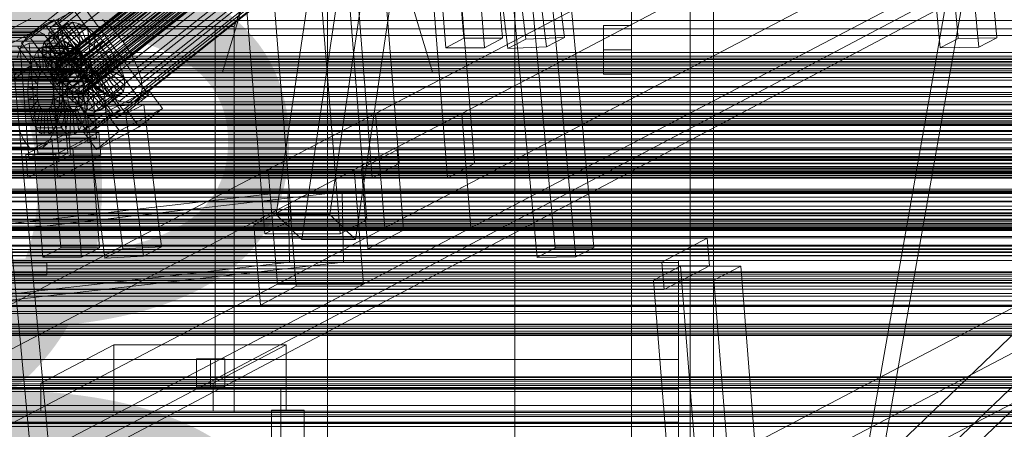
# Model space of a CAD drawing. Header units: millimetres. Extents: x -4738 to 65662, y -68080 to 6847.
# Tile 176 of 256: x -912 to -491, y -33972 to -33797. Entities that reach past the tile are written whole.
import ezdxf

# ---------------------------------------------------------------- set-up
doc = ezdxf.new("R2010")
doc.units = ezdxf.units.MM
for name, color, linetype, lineweight in [('COTAS_O', 1, 'Continuous', 0), ('frontal_briquetadora', 7, 'Continuous', 0), ('frontal_C01', 7, 'Continuous', 0), ('frontal_C02', 7, 'Continuous', 0), ('frontal_C03', 7, 'Continuous', 0), ('frontal_C10', 7, 'Continuous', 0), ('frontal_dosificador', 7, 'Continuous', 0), ('frontal_mezcladora', 7, 'Continuous', 0), ('frontal_secador', 7, 'Continuous', 0)]:
    doc.layers.add(name, color=color, linetype=linetype, lineweight=lineweight)
doc.dimstyles.new('R19_100', dxfattribs={"dimtxt": 250, "dimasz": 150, "dimexe": 150, "dimexo": 80, "dimgap": 100, "dimtad": 1, "dimtih": 1, "dimtoh": 1, "dimdsep": 46, "dimcen": 0.09, "dimadec": 0, "dimazin": 0, "dimtfac": 1, "dimtdec": 4, "dimtofl": 0, "dimtmove": 0, "dimatfit": 3, "dimfxl": 1, "dimtolj": 1, "dimtzin": 0, "dimarcsym": 0})

# ---------------------------------------------------------------- blocks, each defined once
blk = doc.blocks.new('DIM_R31_48')
at = {"layer": 'COTAS_O'}
for p, q in [((-1725, -33700), (-1575, -33655)), ((1725, -33700), (1575, -33655)), ((-1725, -34400), (-1725, -33700)), ((-1725, -33700), (1725, -33700)), ((-1725, -33700), (-1575, -33745)), ((1725, -33700), (1575, -33745)), ((1725, -34400), (1725, -33700))]:
    blk.add_line(p, q, dxfattribs=at)
blk.add_text('3450 O', height=250, dxfattribs=at).set_placement((0, -33600))
blk = doc.blocks.new('DIM_R31_51')
at = {"layer": 'COTAS_O'}
for p, q in [((-650, -33700), (50, -33700)), ((50, -33700), (5, -33850)), ((50, -34900), (50, -33700)), ((50, -33700), (95, -33850)), ((50, -34900), (5, -34750)), ((50, -34900), (95, -34750)), ((-650, -34900), (50, -34900))]:
    blk.add_line(p, q, dxfattribs=at)
blk.add_text('1200 O', height=250, rotation=90, dxfattribs=at).set_placement((-50, -34300))
blk = doc.blocks.new('DIM_R31_52')
at = {"layer": 'COTAS_O'}
for p, q in [((-650, -34200), (-500, -34155)), ((650, -34200), (500, -34155)), ((-650, -34900), (-650, -34200)), ((-650, -34200), (650, -34200)), ((-650, -34200), (-500, -34245)), ((650, -34200), (500, -34245)), ((650, -34900), (650, -34200))]:
    blk.add_line(p, q, dxfattribs=at)
blk.add_text('1300 O', height=250, dxfattribs=at).set_placement((0, -34100))
blk = doc.blocks.new('DIM_R31_53')
at = {"layer": 'COTAS_O'}
for p, q in [((-1480, -33670), (-780, -33670)), ((-780, -33670), (-825, -33820)), ((-780, -36000), (-780, -33670)), ((-780, -33670), (-735, -33820)), ((-780, -36000), (-825, -35850)), ((-780, -36000), (-735, -35850)), ((-1480, -36000), (-780, -36000))]:
    blk.add_line(p, q, dxfattribs=at)
blk.add_text('2330 O', height=250, rotation=90, dxfattribs=at).set_placement((-880, -34835))
blk = doc.blocks.new('DIM_R31_55')
at = {"layer": 'COTAS_O'}
for p, q in [((-1400, -33000), (-700, -33000)), ((-700, -33000), (-745, -33150)), ((-700, -36000), (-700, -33000)), ((-700, -33000), (-655, -33150)), ((-700, -36000), (-745, -35850)), ((-700, -36000), (-655, -35850)), ((-1400, -36000), (-700, -36000))]:
    blk.add_line(p, q, dxfattribs=at)
blk.add_text('3000 O', height=250, rotation=90, dxfattribs=at).set_placement((-800, -34500))

msp = doc.modelspace()

# ---------------------------------------------------------------- linework, layer by layer
at = {"layer": 'frontal_briquetadora'}
for p, q in [((-630, -33900), (-1405, -33900)), ((-630, -33900.878), (-1405, -33900.878)), ((-1260, -33901), (-900, -33901)), ((-900, -33901), (-900, -33903.508)), ((-900, -33906.194), (-900, -33901)), ((-900, -33903.508), (-900, -33906.194)), ((-630, -33903.508), (-900, -33903.508)), ((-630, -33900.878), (-630, -33900)), ((-630, -33903.508), (-630, -33900.878)), ((-630, -33907.878), (-630, -33903.508)), ((-630, -33907.878), (-1405, -33907.878)), ((-1260, -33906.194), (-900, -33906.194)), ((-630, -33913.97), (-630, -33907.878)), ((-630, -33913.97), (-1405, -33913.97)), ((-630, -33921.759), (-630, -33913.97)), ((-630, -33921.759), (-1405, -33921.759)), ((-630, -33931.209), (-630, -33921.759)), ((-630, -33931.209), (-1405, -33931.209)), ((-630, -33942.282), (-630, -33931.209)), ((-630, -33942.282), (-1405, -33942.282)), ((-630, -33954.93), (-630, -33942.282)), ((-630, -33954.93), (-1405, -33954.93)), ((-630, -33969.097), (-630, -33954.93)), ((-630, -33969.097), (-1405, -33969.097)), ((-630, -33984.725), (-630, -33969.097))]:
    msp.add_line(p, q, dxfattribs=at)
at = {"layer": 'frontal_C01'}
for p, q in [((980, -33857.304), (-980, -33857.304)), ((980, -33862.304), (-980, -33862.304)), ((980, -33912.304), (-980, -33912.304)), ((980, -33917.304), (-980, -33917.304))]:
    msp.add_line(p, q, dxfattribs=at)
at = {"layer": 'frontal_C02'}
for p, q in [((-900, -35975), (-470, -33530.372)), ((-893, -35975), (-463, -33530.372))]:
    msp.add_line(p, q, dxfattribs=at)
at = {"layer": 'frontal_C03'}
for p, q in [((1250, -33797.363), (-1250, -33797.363)), ((1250, -33814.949), (-1250, -33814.949)), ((1250, -33815.265), (-1250, -33815.265)), ((1250, -33816.059), (-1250, -33816.059)), ((-1250, -33816.823), (1250, -33816.823)), ((1250, -33817.946), (-1250, -33817.946)), ((1250, -33818.71), (-1250, -33818.71)), ((1250, -33819.504), (-1250, -33819.504)), ((1250, -33819.821), (-1250, -33819.821)), ((1250, -33825.584), (-1250, -33825.584)), ((1250, -33825.878), (-1250, -33825.878)), ((1250, -33829.043), (-1250, -33829.043)), ((1250, -33829.881), (-1250, -33829.881)), ((1250, -33835.73), (-1250, -33835.73)), ((1496, -33840.377), (-1496, -33840.377)), ((1496, -33840.495), (-1496, -33840.495)), ((1250, -33836.983), (-1250, -33836.983)), ((1250, -33837.406), (-1250, -33837.406)), ((1250, -33837.723), (-1250, -33837.723)), ((1250, -33838.517), (-1250, -33838.517)), ((-1250, -33839.281), (1250, -33839.281)), ((1250, -33840.404), (-1250, -33840.404)), ((1496, -33841.761), (-1496, -33841.761)), ((1496, -33842.096), (-1496, -33842.096)), ((1496, -33844.435), (-1496, -33844.435)), ((1496, -33844.937), (-1496, -33844.937)), ((1250, -33841.168), (-1250, -33841.168)), ((1250, -33841.962), (-1250, -33841.962)), ((1250, -33842.279), (-1250, -33842.279)), ((-1250, -33844.625), (1250, -33844.625)), ((-1496, -33847.994), (1496, -33847.994)), ((1496, -33848.585), (-1496, -33848.585)), ((1250, -33846.104), (-1250, -33846.104)), ((1496, -33851.894), (-1496, -33851.894)), ((1496, -33852.485), (-1496, -33852.485)), ((1496, -33855.542), (-1496, -33855.542)), ((1496, -33856.043), (-1496, -33856.043)), ((1250, -33854.375), (-1250, -33854.375)), ((1250, -33855.854), (-1250, -33855.854)), ((1250, -33856.542), (-1250, -33856.542)), ((1250, -33856.918), (-1250, -33856.918)), ((1496, -33858.383), (-1496, -33858.383)), ((1496, -33858.718), (-1496, -33858.718)), ((1496, -33859.984), (-1496, -33859.984)), ((1496, -33860.101), (-1496, -33860.101)), ((1250, -33859.864), (-1250, -33859.864)), ((1250, -33860.181), (-1250, -33860.181)), ((1250, -33860.974), (-1250, -33860.974)), ((-1250, -33861.739), (1250, -33861.739)), ((1250, -33862.042), (-1250, -33862.042)), ((1250, -33862.862), (-1250, -33862.862)), ((1250, -33863.495), (-1250, -33863.495)), ((1250, -33863.626), (-1250, -33863.626)), ((1250, -33864.42), (-1250, -33864.42)), ((1250, -33864.736), (-1250, -33864.736)), ((1250, -33864.749), (-1250, -33864.749)), ((1250, -33869.528), (-1250, -33869.528)), ((1250, -33870.598), (-1250, -33870.598)), ((1250, -33871.133), (-1250, -33871.133)), ((1250, -33871.435), (-1250, -33871.435)), ((1496, -33878.238), (-1496, -33878.238)), ((1496, -33878.356), (-1496, -33878.356)), ((1250, -33874.601), (-1250, -33874.601)), ((1250, -33874.895), (-1250, -33874.895)), ((-1579, -33880.615), (1579, -33880.615)), ((1496, -33879.622), (-1496, -33879.622)), ((1496, -33879.957), (-1496, -33879.957)), ((1496, -33882.297), (-1496, -33882.297)), ((1496, -33882.798), (-1496, -33882.798)), ((-1250, -33880.914), (1250, -33880.914)), ((1250, -33882.322), (-1250, -33882.322)), ((1250, -33882.638), (-1250, -33882.638)), ((1250, -33882.807), (-1250, -33882.807)), ((-1496, -33885.855), (1496, -33885.855)), ((1496, -33886.446), (-1496, -33886.446)), ((1250, -33883.432), (-1250, -33883.432)), ((-1250, -33884.196), (1250, -33884.196)), ((1250, -33885.319), (-1250, -33885.319)), ((1250, -33886.083), (-1250, -33886.083)), ((1250, -33886.877), (-1250, -33886.877)), ((1496, -33889.755), (-1496, -33889.755)), ((1496, -33890.346), (-1496, -33890.346)), ((1250, -33887.194), (-1250, -33887.194)), ((1496, -33893.403), (-1496, -33893.403)), ((1496, -33893.905), (-1496, -33893.905)), ((1250, -33893.394), (-1250, -33893.394)), ((1250, -33895.287), (-1250, -33895.287)), ((1496, -33896.244), (-1496, -33896.244)), ((1496, -33896.579), (-1496, -33896.579)), ((1496, -33897.845), (-1496, -33897.845)), ((1496, -33897.963), (-1496, -33897.963)), ((1250, -33904.779), (-1250, -33904.779)), ((1250, -33905.068), (-1250, -33905.068)), ((1250, -33905.096), (-1250, -33905.096)), ((1250, -33905.89), (-1250, -33905.89)), ((-1250, -33906.654), (1250, -33906.654)), ((1250, -33906.673), (-1250, -33906.673)), ((1250, -33907.777), (-1250, -33907.777)), ((1250, -33908.541), (-1250, -33908.541)), ((1250, -33909.335), (-1250, -33909.335)), ((1250, -33909.652), (-1250, -33909.652)), ((1250, -33914.159), (-1250, -33914.159)), ((1250, -33915.232), (-1250, -33915.232)), ((1250, -33919.283), (-1250, -33919.283)), ((1250, -33919.66), (-1250, -33919.66)), ((-1579, -33922.615), (1579, -33922.615)), ((1250, -33927.237), (-1250, -33927.237)), ((1250, -33927.553), (-1250, -33927.553)), ((1250, -33928.347), (-1250, -33928.347)), ((-1250, -33929.112), (1250, -33929.112)), ((1250, -33930.234), (-1250, -33930.234)), ((1250, -33930.999), (-1250, -33930.999)), ((1250, -33931.793), (-1250, -33931.793)), ((1250, -33932.109), (-1250, -33932.109)), ((1250, -33949.694), (-1250, -33949.694)), ((1250, -33950.011), (-1250, -33950.011)), ((1250, -33950.805), (-1250, -33950.805)), ((-1250, -33951.569), (1250, -33951.569)), ((1250, -33952.692), (-1250, -33952.692)), ((1250, -33953.456), (-1250, -33953.456)), ((1250, -33954.25), (-1250, -33954.25)), ((1250, -33954.567), (-1250, -33954.567))]:
    msp.add_line(p, q, dxfattribs=at)
at = {"layer": 'frontal_C10'}
for p, q in [((-528.937, -33606.616), (-510.424, -33805.117)), ((-493.877, -33804.867), (-512.39, -33606.367)), ((-518.08, -33809.127), (-536.593, -33610.626)), ((-501.533, -33808.877), (-520.046, -33610.376)), ((-710.094, -33667.856), (-895.257, -33814.566)), ((-709.023, -33667.635), (-894.186, -33814.345)), ((-707.662, -33667.921), (-892.824, -33814.631)), ((-711.098, -33669.725), (-896.261, -33816.436)), ((-710.962, -33671.247), (-896.125, -33817.957)), ((-710.802, -33668.569), (-895.964, -33815.279)), ((-706.103, -33668.695), (-891.265, -33815.405)), ((-704.452, -33669.904), (-889.615, -33816.614)), ((-702.823, -33671.465), (-887.986, -33818.176)), ((-770.96, -33670.154), (-802.015, -33880.354)), ((-779.002, -33880.354), (-747.948, -33670.154)), ((-710.404, -33673.029), (-895.567, -33819.739)), ((-735.03, -33674.384), (-894.653, -33800.859)), ((-709.462, -33674.951), (-894.624, -33821.661)), ((-886.489, -33819.983), (-701.326, -33673.273)), ((-700.064, -33675.203), (-885.226, -33821.914)), ((-712.059, -33675.002), (-871.682, -33801.476)), ((-764.338, -33672.452), (-749.454, -33858.594)), ((-717.237, -33858.594), (-732.121, -33672.452)), ((-708.199, -33676.881), (-893.362, -33823.592)), ((-733.455, -33679.415), (-893.078, -33805.889)), ((-706.702, -33678.689), (-891.865, -33825.4)), ((-705.073, -33680.251), (-890.235, -33826.961)), ((-699.121, -33677.125), (-884.283, -33823.836)), ((-698.563, -33678.908), (-883.725, -33825.618)), ((-698.427, -33680.429), (-883.59, -33827.14)), ((-867.457, -33806.578), (-707.834, -33680.103)), ((-791.05, -33890.964), (-759.996, -33680.764)), ((-760.939, -33864.609), (-775.823, -33678.466)), ((-768.037, -33890.964), (-736.983, -33680.764)), ((-728.721, -33864.609), (-743.605, -33678.466)), ((-730.795, -33684.839), (-890.417, -33811.313)), ((-703.423, -33681.459), (-888.585, -33828.17)), ((-701.864, -33682.233), (-887.026, -33828.944)), ((-700.502, -33682.52), (-885.665, -33829.23)), ((-699.431, -33682.299), (-884.594, -33829.009)), ((-698.724, -33681.586), (-883.886, -33828.296)), ((-704.27, -33685.551), (-863.893, -33812.026)), ((-727.231, -33690.287), (-886.854, -33816.762)), ((-701.61, -33690.976), (-861.233, -33817.45)), ((-723.006, -33695.389), (-882.629, -33821.863)), ((-700.035, -33696.006), (-859.658, -33822.48)), ((-810.276, -33696.509), (-795.392, -33882.652)), ((-763.175, -33882.652), (-778.059, -33696.509)), ((-701.259, -33696.149), (-682.746, -33894.65)), ((-666.198, -33894.4), (-684.712, -33695.899)), ((-718.408, -33699.795), (-878.031, -33826.27)), ((-699.653, -33700.299), (-859.276, -33826.774)), ((-690.402, -33898.66), (-708.915, -33700.159)), ((-673.855, -33898.41), (-692.368, -33699.909)), ((-713.751, -33703.207), (-873.374, -33829.682)), ((-709.351, -33705.392), (-868.974, -33831.866)), ((-702.486, -33705.576), (-862.109, -33832.051)), ((-700.489, -33703.564), (-860.111, -33830.038)), ((-806.877, -33888.666), (-821.761, -33702.523)), ((-774.659, -33888.666), (-789.543, -33702.523)), ((-705.509, -33706.2), (-865.132, -33832.674)), ((-734.05, -33712.988), (-906.372, -33802.521)), ((-554.65, -33729.854), (-759.456, -33837.109)), ((-722.636, -33837.109), (-517.83, -33729.854)), ((-821.24, -33735.068), (-906.372, -33802.521)), ((-678.727, -33804.629), (-686.232, -33743.801)), ((-4449.639, -35862.156), (-440.917, -33746.29)), ((-702.718, -33744.615), (-695.213, -33805.442)), ((-686.383, -33808.639), (-693.888, -33747.811)), ((-440.523, -33751.187), (-4449.244, -35867.053)), ((-702.869, -33809.453), (-710.374, -33748.625)), ((-725.51, -33758.401), (-721.781, -33805.035)), ((-705.213, -33805.035), (-708.941, -33758.401)), ((-729.438, -33809.044), (-733.167, -33762.411)), ((-712.869, -33809.044), (-716.598, -33762.411)), ((-755.539, -33886.094), (-550.733, -33778.839)), ((-718.72, -33886.094), (-513.913, -33778.839)), ((-898.641, -33800.565), (-888.708, -33792.696)), ((-884.89, -33790.691), (-894.822, -33798.56)), ((-888.708, -33792.696), (-860.274, -33831.211)), ((-856.456, -33829.206), (-884.89, -33790.691)), ((-1136.601, -33916.019), (-906.839, -33796.641)), ((-897.108, -33797.106), (-907.041, -33804.976)), ((-900.927, -33799.111), (-897.108, -33797.106)), ((-891.248, -33798.673), (-899.762, -33805.418)), ((-894.822, -33798.56), (-898.641, -33800.565)), ((-888.987, -33798.206), (-897.5, -33804.951)), ((-868.674, -33835.621), (-897.108, -33797.106)), ((-895.035, -33796.565), (-894.653, -33800.859)), ((-894.822, -33798.56), (-866.388, -33837.075)), ((-892.742, -33800.178), (-891.248, -33798.673)), ((-891.248, -33798.673), (-888.987, -33798.206)), ((-885.325, -33806.697), (-891.248, -33798.673)), ((-884.253, -33806.476), (-888.987, -33798.206)), ((-888.987, -33798.206), (-886.113, -33798.811)), ((-871.682, -33801.476), (-876.28, -33797.069)), ((-445.338, -33800.968), (-1227.761, -33800.968)), ((-906.372, -33802.521), (-1145.702, -33802.521)), ((-903.788, -33802.051), (-1143.117, -33802.051)), ((-906.372, -33802.521), (-1136.135, -33921.899)), ((-906.372, -33802.521), (-1026.037, -33802.521)), ((-910.859, -33806.98), (-900.927, -33799.111)), ((-908.821, -33804.687), (-906.372, -33802.521)), ((-906.372, -33802.521), (-903.788, -33802.051)), ((-903.788, -33802.051), (-901.244, -33803.309)), ((-893.368, -33802.62), (-901.881, -33809.365)), ((-892.742, -33800.178), (-901.256, -33806.923)), ((-900.927, -33799.111), (-872.492, -33837.626)), ((-895.384, -33800.663), (-899.212, -33802.667)), ((-899.212, -33802.667), (-886.325, -33802.667)), ((-895.452, -33849.693), (-899.212, -33802.667)), ((-870.206, -33839.08), (-898.641, -33800.565)), ((-882.497, -33800.663), (-895.384, -33800.663)), ((-895.384, -33800.663), (-891.623, -33847.688)), ((-894.653, -33800.859), (-893.078, -33805.889)), ((-886.113, -33798.811), (-894.626, -33805.556)), ((-893.368, -33802.62), (-892.742, -33800.178)), ((-886.328, -33808.566), (-893.368, -33802.62)), ((-893.082, -33805.831), (-893.368, -33802.62)), ((-886.032, -33807.41), (-892.742, -33800.178)), ((-882.822, -33800.444), (-891.335, -33807.19)), ((-886.325, -33802.667), (-882.497, -33800.663)), ((-886.325, -33802.667), (-882.565, -33849.693)), ((-882.892, -33806.762), (-886.113, -33798.811)), ((-886.113, -33798.811), (-882.822, -33800.444)), ((-881.333, -33807.536), (-882.822, -33800.444)), ((-882.822, -33800.444), (-879.338, -33802.997)), ((-878.736, -33847.688), (-882.497, -33800.663)), ((-867.457, -33806.578), (-871.682, -33801.476)), ((-908.821, -33804.687), (-1148.15, -33804.687)), ((-901.244, -33803.309), (-1140.573, -33803.309)), ((-898.914, -33806.209), (-1138.243, -33806.209)), ((-907.634, -33807.078), (-911.462, -33809.083)), ((-910.967, -33808.401), (-908.821, -33804.687)), ((-907.041, -33804.976), (-910.859, -33806.98)), ((-882.424, -33845.495), (-910.859, -33806.98)), ((-894.747, -33807.078), (-907.634, -33807.078)), ((-907.634, -33807.078), (-903.874, -33854.103)), ((-907.041, -33804.976), (-878.606, -33843.491)), ((-901.256, -33806.923), (-901.881, -33809.365)), ((-893.082, -33805.831), (-901.595, -33812.577)), ((-899.762, -33805.418), (-901.256, -33806.923)), ((-901.256, -33806.923), (-894.546, -33814.155)), ((-901.244, -33803.309), (-898.914, -33806.209)), ((-897.5, -33804.951), (-899.762, -33805.418)), ((-899.762, -33805.418), (-893.838, -33813.442)), ((-898.914, -33806.209), (-896.957, -33810.554)), ((-898.575, -33809.083), (-894.747, -33807.078)), ((-894.626, -33805.556), (-897.5, -33804.951)), ((-897.5, -33804.951), (-892.767, -33813.221)), ((-890.987, -33854.103), (-894.747, -33807.078)), ((-891.335, -33807.19), (-894.626, -33805.556)), ((-894.626, -33805.556), (-891.405, -33813.507)), ((-893.838, -33813.442), (-885.325, -33806.697)), ((-886.193, -33810.088), (-893.082, -33805.831)), ((-891.903, -33809.594), (-893.082, -33805.831)), ((-893.078, -33805.889), (-890.417, -33811.313)), ((-892.767, -33813.221), (-884.253, -33806.476)), ((-891.405, -33813.507), (-882.892, -33806.762)), ((-879.338, -33802.997), (-887.851, -33809.742)), ((-885.325, -33806.697), (-886.032, -33807.41)), ((-884.253, -33806.476), (-885.325, -33806.697)), ((-875.899, -33806.293), (-884.412, -33813.038)), ((-882.892, -33806.762), (-884.253, -33806.476)), ((-881.333, -33807.536), (-882.892, -33806.762)), ((-879.683, -33808.745), (-879.338, -33802.997)), ((-879.338, -33802.997), (-875.899, -33806.293)), ((-878.054, -33810.306), (-875.899, -33806.293)), ((-875.899, -33806.293), (-872.739, -33810.109)), ((-863.893, -33812.026), (-867.457, -33806.578)), ((-729.438, -33809.044), (-721.781, -33805.035)), ((-721.781, -33805.035), (-705.213, -33805.035)), ((-705.213, -33805.035), (-712.869, -33809.044)), ((-702.869, -33809.453), (-695.213, -33805.442)), ((-695.213, -33805.442), (-678.727, -33804.629)), ((-678.727, -33804.629), (-686.383, -33808.639)), ((-518.08, -33809.127), (-510.424, -33805.117)), ((-510.424, -33805.117), (-493.877, -33804.867)), ((-493.877, -33804.867), (-501.533, -33808.877)), ((-1247.208, -33811.152), (-464.785, -33811.152)), ((-910.967, -33808.401), (-1150.297, -33808.401)), ((-896.957, -33810.554), (-1136.286, -33810.554)), ((-912.665, -33813.411), (-910.967, -33808.401)), ((-906.522, -33816.684), (-912.446, -33808.66)), ((-911.462, -33809.083), (-898.575, -33809.083)), ((-907.702, -33856.108), (-911.462, -33809.083)), ((-904.021, -33810.412), (-905.626, -33813.19)), ((-902.189, -33808.791), (-904.021, -33810.412)), ((-904.021, -33810.412), (-902.273, -33819.356)), ((-892.975, -33810.412), (-904.021, -33810.412)), ((-900.256, -33808.44), (-902.189, -33808.791)), ((-902.189, -33808.791), (-901.406, -33818.588)), ((-891.143, -33808.791), (-902.189, -33808.791)), ((-901.881, -33809.365), (-894.842, -33815.311)), ((-901.881, -33809.365), (-901.595, -33812.577)), ((-900.256, -33808.44), (-900.49, -33818.422)), ((-891.903, -33809.594), (-900.417, -33816.339)), ((-898.353, -33809.381), (-900.256, -33808.44)), ((-889.21, -33808.44), (-900.256, -33808.44)), ((-898.353, -33809.381), (-899.588, -33818.868)), ((-898.575, -33809.083), (-894.815, -33856.108)), ((-896.61, -33811.55), (-898.353, -33809.381)), ((-887.307, -33809.381), (-898.353, -33809.381)), ((-896.957, -33810.554), (-895.505, -33816.047)), ((-894.842, -33815.311), (-886.328, -33808.566)), ((-894.706, -33816.833), (-886.193, -33810.088)), ((-894.58, -33813.19), (-892.975, -33810.412)), ((-894.546, -33814.155), (-886.032, -33807.41)), ((-892.975, -33810.412), (-891.143, -33808.791)), ((-891.227, -33819.356), (-892.975, -33810.412)), ((-885.635, -33811.87), (-891.903, -33809.594)), ((-889.914, -33813.652), (-891.903, -33809.594)), ((-887.851, -33809.742), (-891.335, -33807.19)), ((-891.335, -33807.19), (-889.846, -33814.281)), ((-891.143, -33808.791), (-889.21, -33808.44)), ((-890.36, -33818.588), (-891.143, -33808.791)), ((-890.417, -33811.313), (-886.854, -33816.762)), ((-889.846, -33814.281), (-881.333, -33807.536)), ((-889.444, -33818.422), (-889.21, -33808.44)), ((-889.21, -33808.44), (-887.307, -33809.381)), ((-888.542, -33818.868), (-887.307, -33809.381)), ((-888.196, -33815.49), (-879.683, -33808.745)), ((-887.851, -33809.742), (-888.196, -33815.49)), ((-884.412, -33813.038), (-887.851, -33809.742)), ((-887.307, -33809.381), (-885.564, -33811.55)), ((-886.567, -33817.052), (-878.054, -33810.306)), ((-886.032, -33807.41), (-886.328, -33808.566)), ((-886.328, -33808.566), (-886.193, -33810.088)), ((-886.193, -33810.088), (-885.635, -33811.87)), ((-879.683, -33808.745), (-881.333, -33807.536)), ((-881.252, -33816.854), (-872.739, -33810.109)), ((-878.054, -33810.306), (-879.683, -33808.745)), ((-876.557, -33812.114), (-878.054, -33810.306)), ((-872.739, -33810.109), (-876.557, -33812.114)), ((-872.739, -33810.109), (-870.073, -33814.185)), ((-712.869, -33809.044), (-729.438, -33809.044)), ((-686.383, -33808.639), (-702.869, -33809.453)), ((-501.533, -33808.877), (-518.08, -33809.127)), ((-1226.821, -33812.724), (-444.398, -33812.724)), ((-895.961, -34013.778), (-914.474, -33815.277)), ((-905.626, -33813.19), (-906.896, -33816.937)), ((-905.626, -33813.19), (-903.034, -33820.672)), ((-894.58, -33813.19), (-905.626, -33813.19)), ((-901.595, -33812.577), (-894.706, -33816.833)), ((-901.595, -33812.577), (-900.417, -33816.339)), ((-896.61, -33811.55), (-898.763, -33819.895)), ((-889.914, -33813.652), (-898.427, -33820.397)), ((-895.146, -33814.8), (-898.069, -33821.435)), ((-895.146, -33814.8), (-896.61, -33811.55)), ((-885.564, -33811.55), (-896.61, -33811.55)), ((-895.964, -33815.279), (-896.261, -33816.436)), ((-895.257, -33814.566), (-895.964, -33815.279)), ((-895.85, -33816.937), (-894.58, -33813.19)), ((-894.186, -33814.345), (-895.257, -33814.566)), ((-894.06, -33818.909), (-895.146, -33814.8)), ((-884.1, -33814.8), (-895.146, -33814.8)), ((-894.842, -33815.311), (-894.546, -33814.155)), ((-894.706, -33816.833), (-894.842, -33815.311)), ((-891.988, -33820.672), (-894.58, -33813.19)), ((-894.546, -33814.155), (-893.838, -33813.442)), ((-892.824, -33814.631), (-894.186, -33814.345)), ((-894.148, -33818.615), (-885.635, -33811.87)), ((-893.838, -33813.442), (-892.767, -33813.221)), ((-893.205, -33820.537), (-884.692, -33813.792)), ((-891.265, -33815.405), (-892.824, -33814.631)), ((-892.767, -33813.221), (-891.405, -33813.507)), ((-891.405, -33813.507), (-889.846, -33814.281)), ((-889.615, -33816.614), (-891.265, -33815.405)), ((-884.692, -33813.792), (-889.914, -33813.652)), ((-887.248, -33817.727), (-889.914, -33813.652)), ((-889.846, -33814.281), (-888.196, -33815.49)), ((-888.196, -33815.49), (-886.567, -33817.052)), ((-887.717, -33819.895), (-885.564, -33811.55)), ((-887.023, -33821.435), (-884.1, -33814.8)), ((-884.412, -33813.038), (-886.567, -33817.052)), ((-885.635, -33811.87), (-884.692, -33813.792)), ((-885.564, -33811.55), (-884.1, -33814.8)), ((-876.557, -33812.114), (-885.07, -33818.859)), ((-884.692, -33813.792), (-883.429, -33815.722)), ((-881.252, -33816.854), (-884.412, -33813.038)), ((-884.1, -33814.8), (-883.014, -33818.909)), ((-883.807, -33820.79), (-875.294, -33814.044)), ((-870.073, -33814.185), (-878.586, -33820.93)), ((-875.294, -33814.044), (-876.557, -33812.114)), ((-874.351, -33815.966), (-875.294, -33814.044)), ((-875.294, -33814.044), (-870.073, -33814.185)), ((-870.073, -33814.185), (-868.083, -33818.242)), ((-861.233, -33817.45), (-863.893, -33812.026)), ((-889.386, -33819.356), (-1161.853, -33819.356)), ((-888.519, -33818.588), (-1160.986, -33818.588)), ((-887.603, -33818.422), (-1160.07, -33818.422)), ((-886.701, -33818.868), (-1159.169, -33818.868)), ((-895.505, -33816.047), (-1134.835, -33816.047)), ((-906.522, -33816.684), (-924.85, -33826.307)), ((-903.617, -34017.787), (-922.13, -33819.287)), ((-916.454, -33824.554), (-906.522, -33816.684)), ((-906.896, -33816.937), (-907.744, -33821.397)), ((-906.896, -33816.937), (-903.635, -33822.447)), ((-895.85, -33816.937), (-906.896, -33816.937)), ((-903.034, -33820.672), (-902.273, -33819.356)), ((-902.273, -33819.356), (-901.406, -33818.588)), ((-902.273, -33819.356), (-891.227, -33819.356)), ((-901.406, -33818.588), (-900.49, -33818.422)), ((-901.406, -33818.588), (-890.36, -33818.588)), ((-900.49, -33818.422), (-899.588, -33818.868)), ((-900.49, -33818.422), (-889.444, -33818.422)), ((-900.417, -33816.339), (-894.148, -33818.615)), ((-900.417, -33816.339), (-898.427, -33820.397)), ((-899.588, -33818.868), (-898.763, -33819.895)), ((-899.588, -33818.868), (-888.542, -33818.868)), ((-894.06, -33818.909), (-897.555, -33823.381)), ((-896.698, -33821.397), (-895.85, -33816.937)), ((-896.261, -33816.436), (-896.125, -33817.957)), ((-896.125, -33817.957), (-895.567, -33819.739)), ((-892.589, -33822.447), (-895.85, -33816.937)), ((-887.248, -33817.727), (-895.761, -33824.472)), ((-895.567, -33819.739), (-894.624, -33821.661)), ((-895.505, -33816.047), (-894.659, -33822.314)), ((-894.148, -33818.615), (-894.706, -33816.833)), ((-893.205, -33820.537), (-894.148, -33818.615)), ((-893.427, -33823.597), (-894.06, -33818.909)), ((-883.014, -33818.909), (-894.06, -33818.909)), ((-891.227, -33819.356), (-891.988, -33820.672)), ((-891.943, -33822.468), (-883.429, -33815.722)), ((-890.36, -33818.588), (-891.227, -33819.356)), ((-890.446, -33824.275), (-881.933, -33817.53)), ((-889.444, -33818.422), (-890.36, -33818.588)), ((-890.147, -33820.672), (-889.386, -33819.356)), ((-887.986, -33818.176), (-889.615, -33816.614)), ((-888.542, -33818.868), (-889.444, -33818.422)), ((-889.386, -33819.356), (-888.519, -33818.588)), ((-888.817, -33825.837), (-880.303, -33819.091)), ((-887.717, -33819.895), (-888.542, -33818.868)), ((-888.519, -33818.588), (-887.603, -33818.422)), ((-886.489, -33819.983), (-887.986, -33818.176)), ((-887.603, -33818.422), (-886.701, -33818.868)), ((-883.429, -33815.722), (-887.248, -33817.727)), ((-884.087, -33821.543), (-887.248, -33817.727)), ((-886.854, -33816.762), (-882.629, -33821.863)), ((-886.701, -33818.868), (-885.876, -33819.895)), ((-886.567, -33817.052), (-885.07, -33818.859)), ((-886.509, -33823.381), (-883.014, -33818.909)), ((-885.07, -33818.859), (-881.252, -33816.854)), ((-885.07, -33818.859), (-883.807, -33820.79)), ((-881.933, -33817.53), (-884.087, -33821.543)), ((-883.429, -33815.722), (-881.933, -33817.53)), ((-883.014, -33818.909), (-882.381, -33823.597)), ((-882.865, -33822.712), (-874.351, -33815.966)), ((-882.307, -33824.494), (-873.793, -33817.749)), ((-882.171, -33826.015), (-873.658, -33819.27)), ((-881.933, -33817.53), (-880.303, -33819.091)), ((-878.586, -33820.93), (-881.252, -33816.854)), ((-880.303, -33819.091), (-880.648, -33824.84)), ((-880.303, -33819.091), (-878.653, -33820.3)), ((-868.083, -33818.242), (-876.596, -33824.987)), ((-873.793, -33817.749), (-874.351, -33815.966)), ((-874.351, -33815.966), (-868.083, -33818.242)), ((-873.954, -33820.427), (-873.658, -33819.27)), ((-873.658, -33819.27), (-873.793, -33817.749)), ((-873.793, -33817.749), (-866.905, -33822.005)), ((-873.658, -33819.27), (-866.618, -33825.217)), ((-868.083, -33818.242), (-866.905, -33822.005)), ((-859.658, -33822.48), (-861.233, -33817.45)), ((-463.845, -33822.908), (-1246.268, -33822.908)), ((-890.748, -33822.447), (-1163.215, -33822.447)), ((-890.147, -33820.672), (-1162.614, -33820.672)), ((-885.876, -33819.895), (-1158.343, -33819.895)), ((-885.182, -33821.435), (-1157.649, -33821.435)), ((-884.668, -33823.381), (-1157.135, -33823.381)), ((-1133.988, -33822.314), (-894.659, -33822.314)), ((-907.744, -33821.397), (-908.111, -33826.267)), ((-907.744, -33821.397), (-904.037, -33824.56)), ((-896.698, -33821.397), (-907.744, -33821.397)), ((-904.037, -33824.56), (-903.635, -33822.447)), ((-903.635, -33822.447), (-903.034, -33820.672)), ((-903.635, -33822.447), (-892.589, -33822.447)), ((-903.034, -33820.672), (-891.988, -33820.672)), ((-898.763, -33819.895), (-898.069, -33821.435)), ((-898.763, -33819.895), (-887.717, -33819.895)), ((-898.427, -33820.397), (-893.205, -33820.537)), ((-898.427, -33820.397), (-895.761, -33824.472)), ((-898.069, -33821.435), (-897.555, -33823.381)), ((-898.069, -33821.435), (-887.023, -33821.435)), ((-897.555, -33823.381), (-897.255, -33825.601)), ((-897.555, -33823.381), (-886.509, -33823.381)), ((-897.255, -33825.601), (-893.427, -33823.597)), ((-897.065, -33826.267), (-896.698, -33821.397)), ((-892.991, -33824.56), (-896.698, -33821.397)), ((-895.761, -33824.472), (-891.943, -33822.468)), ((-894.659, -33822.314), (-894.475, -33828.928)), ((-894.624, -33821.661), (-893.362, -33823.592)), ((-893.427, -33823.597), (-882.381, -33823.597)), ((-893.29, -33828.544), (-893.427, -33823.597)), ((-893.362, -33823.592), (-891.865, -33825.4)), ((-891.943, -33822.468), (-893.205, -33820.537)), ((-892.589, -33822.447), (-892.991, -33824.56)), ((-884.087, -33821.543), (-892.601, -33828.289)), ((-891.988, -33820.672), (-892.589, -33822.447)), ((-890.446, -33824.275), (-891.943, -33822.468)), ((-891.15, -33824.56), (-890.748, -33822.447)), ((-890.748, -33822.447), (-890.147, -33820.672)), ((-887.023, -33821.435), (-887.717, -33819.895)), ((-887.166, -33827.046), (-878.653, -33820.3)), ((-886.509, -33823.381), (-887.023, -33821.435)), ((-886.209, -33825.601), (-886.509, -33823.381)), ((-885.226, -33821.914), (-886.489, -33819.983)), ((-882.381, -33823.597), (-886.209, -33825.601)), ((-885.876, -33819.895), (-885.182, -33821.435)), ((-885.607, -33827.82), (-877.094, -33821.074)), ((-884.283, -33823.836), (-885.226, -33821.914)), ((-885.182, -33821.435), (-884.668, -33823.381)), ((-884.668, -33823.381), (-884.368, -33825.601)), ((-883.725, -33825.618), (-884.283, -33823.836)), ((-884.246, -33828.106), (-875.733, -33821.361)), ((-880.648, -33824.84), (-884.087, -33821.543)), ((-878.586, -33820.93), (-883.807, -33820.79)), ((-883.807, -33820.79), (-882.865, -33822.712)), ((-883.175, -33827.885), (-874.662, -33821.14)), ((-876.596, -33824.987), (-882.865, -33822.712)), ((-882.865, -33822.712), (-882.307, -33824.494)), ((-882.629, -33821.863), (-878.031, -33826.27)), ((-882.467, -33827.172), (-873.954, -33820.427)), ((-882.381, -33823.597), (-882.244, -33828.544)), ((-878.653, -33820.3), (-877.164, -33827.392)), ((-878.653, -33820.3), (-877.094, -33821.074)), ((-876.596, -33824.987), (-878.586, -33820.93)), ((-877.094, -33821.074), (-873.873, -33829.026)), ((-877.094, -33821.074), (-875.733, -33821.361)), ((-875.733, -33821.361), (-874.662, -33821.14)), ((-875.733, -33821.361), (-870.999, -33829.63)), ((-866.905, -33822.005), (-875.418, -33828.75)), ((-874.662, -33821.14), (-873.954, -33820.427)), ((-874.662, -33821.14), (-868.738, -33829.164)), ((-873.954, -33820.427), (-867.244, -33827.658)), ((-866.905, -33822.005), (-866.618, -33825.217)), ((-859.276, -33826.774), (-859.658, -33822.48)), ((-891.324, -33826.866), (-1163.791, -33826.866)), ((-891.15, -33824.56), (-1163.617, -33824.56)), ((-1156.835, -33825.601), (-884.368, -33825.601)), ((-884.303, -33827.945), (-1156.77, -33827.945)), ((-908.111, -33826.267), (-904.211, -33826.866)), ((-897.065, -33826.267), (-908.111, -33826.267)), ((-908.111, -33826.267), (-907.974, -33831.215)), ((-904.211, -33826.866), (-904.037, -33824.56)), ((-904.211, -33826.866), (-893.165, -33826.866)), ((-904.146, -33829.21), (-904.211, -33826.866)), ((-904.037, -33824.56), (-892.991, -33824.56)), ((-897.19, -33827.945), (-897.364, -33830.252)), ((-886.209, -33825.601), (-897.255, -33825.601)), ((-897.255, -33825.601), (-897.19, -33827.945)), ((-893.29, -33828.544), (-897.19, -33827.945)), ((-897.19, -33827.945), (-886.144, -33827.945)), ((-893.165, -33826.866), (-897.065, -33826.267)), ((-896.928, -33831.215), (-897.065, -33826.267)), ((-895.761, -33824.472), (-892.601, -33828.289)), ((-892.991, -33824.56), (-893.165, -33826.866)), ((-893.165, -33826.866), (-893.1, -33829.21)), ((-892.601, -33828.289), (-890.446, -33824.275)), ((-891.865, -33825.4), (-890.235, -33826.961)), ((-891.324, -33826.866), (-891.15, -33824.56)), ((-891.259, -33829.21), (-891.324, -33826.866)), ((-888.817, -33825.837), (-890.446, -33824.275)), ((-890.235, -33826.961), (-888.585, -33828.17)), ((-880.648, -33824.84), (-889.161, -33831.585)), ((-889.161, -33831.585), (-888.817, -33825.837)), ((-887.166, -33827.046), (-888.817, -33825.837)), ((-888.585, -33828.17), (-887.026, -33828.944)), ((-885.677, -33834.137), (-887.166, -33827.046)), ((-885.607, -33827.82), (-887.166, -33827.046)), ((-886.318, -33830.252), (-886.144, -33827.945)), ((-886.144, -33827.945), (-886.209, -33825.601)), ((-886.144, -33827.945), (-882.244, -33828.544)), ((-877.164, -33827.392), (-885.677, -33834.137)), ((-882.386, -33835.771), (-885.607, -33827.82)), ((-884.246, -33828.106), (-885.607, -33827.82)), ((-884.303, -33827.945), (-884.477, -33830.252)), ((-884.368, -33825.601), (-884.303, -33827.945)), ((-883.175, -33827.885), (-884.246, -33828.106)), ((-879.512, -33836.375), (-884.246, -33828.106)), ((-883.886, -33828.296), (-883.59, -33827.14)), ((-883.59, -33827.14), (-883.725, -33825.618)), ((-882.467, -33827.172), (-883.175, -33827.885)), ((-877.251, -33835.909), (-883.175, -33827.885)), ((-882.171, -33826.015), (-882.467, -33827.172)), ((-875.757, -33834.404), (-882.467, -33827.172)), ((-875.418, -33828.75), (-882.307, -33824.494)), ((-882.307, -33824.494), (-882.171, -33826.015)), ((-875.132, -33831.962), (-882.171, -33826.015)), ((-877.164, -33827.392), (-880.648, -33824.84)), ((-878.031, -33826.27), (-873.374, -33829.682)), ((-873.873, -33829.026), (-877.164, -33827.392)), ((-875.418, -33828.75), (-876.596, -33824.987)), ((-867.244, -33827.658), (-875.757, -33834.404)), ((-866.618, -33825.217), (-875.132, -33831.962)), ((-874.823, -33836.623), (-856.495, -33827)), ((-867.244, -33827.658), (-868.738, -33829.164)), ((-866.618, -33825.217), (-867.244, -33827.658)), ((-856.495, -33827), (-866.427, -33834.869)), ((-860.111, -33830.038), (-859.276, -33826.774)), ((-850.571, -33835.024), (-856.495, -33827)), ((-891.259, -33829.21), (-1163.726, -33829.21)), ((-890.959, -33831.431), (-1163.426, -33831.431)), ((-884.879, -33832.365), (-1157.346, -33832.365)), ((-884.477, -33830.252), (-1156.944, -33830.252)), ((-894.475, -33828.928), (-1133.805, -33828.928)), ((-907.974, -33831.215), (-904.146, -33829.21)), ((-896.928, -33831.215), (-907.974, -33831.215)), ((-907.974, -33831.215), (-907.341, -33835.903)), ((-907.341, -33835.903), (-903.846, -33831.431)), ((-904.146, -33829.21), (-893.1, -33829.21)), ((-903.846, -33831.431), (-904.146, -33829.21)), ((-903.846, -33831.431), (-892.8, -33831.431)), ((-903.332, -33833.377), (-903.846, -33831.431)), ((-897.766, -33832.365), (-898.367, -33834.14)), ((-897.364, -33830.252), (-897.766, -33832.365)), ((-894.505, -33837.875), (-897.766, -33832.365)), ((-897.766, -33832.365), (-886.72, -33832.365)), ((-893.657, -33833.414), (-897.364, -33830.252)), ((-897.364, -33830.252), (-886.318, -33830.252)), ((-893.1, -33829.21), (-896.928, -33831.215)), ((-896.295, -33835.903), (-896.928, -33831.215)), ((-892.8, -33831.431), (-896.295, -33835.903)), ((-894.475, -33828.928), (-894.967, -33835.438)), ((-893.657, -33833.414), (-893.29, -33828.544)), ((-882.244, -33828.544), (-893.29, -33828.544)), ((-893.1, -33829.21), (-892.8, -33831.431)), ((-892.8, -33831.431), (-892.286, -33833.377)), ((-892.601, -33828.289), (-889.161, -33831.585)), ((-890.959, -33831.431), (-891.259, -33829.21)), ((-890.445, -33833.377), (-890.959, -33831.431)), ((-889.161, -33831.585), (-885.677, -33834.137)), ((-887.321, -33834.14), (-886.72, -33832.365)), ((-887.026, -33828.944), (-885.665, -33829.23)), ((-886.72, -33832.365), (-886.318, -33830.252)), ((-886.72, -33832.365), (-883.459, -33837.875)), ((-886.318, -33830.252), (-882.611, -33833.414)), ((-885.665, -33829.23), (-884.594, -33829.009)), ((-884.879, -33832.365), (-885.48, -33834.14)), ((-884.477, -33830.252), (-884.879, -33832.365)), ((-884.594, -33829.009), (-883.886, -33828.296)), ((-882.244, -33828.544), (-882.611, -33833.414)), ((-873.873, -33829.026), (-882.386, -33835.771)), ((-870.999, -33829.63), (-879.512, -33836.375)), ((-868.738, -33829.164), (-877.251, -33835.909)), ((-875.757, -33834.404), (-875.132, -33831.962)), ((-875.132, -33831.962), (-875.418, -33828.75)), ((-870.999, -33829.63), (-873.873, -33829.026)), ((-873.374, -33829.682), (-868.974, -33831.866)), ((-868.738, -33829.164), (-870.999, -33829.63)), ((-860.274, -33831.211), (-870.206, -33839.08)), ((-868.974, -33831.866), (-865.132, -33832.674)), ((-866.388, -33837.075), (-856.456, -33829.206)), ((-865.132, -33832.674), (-862.109, -33832.051)), ((-862.109, -33832.051), (-860.111, -33830.038)), ((-856.456, -33829.206), (-860.274, -33831.211)), ((-890.445, -33833.377), (-1162.912, -33833.377)), ((-889.751, -33834.916), (-1162.218, -33834.916)), ((-888.926, -33835.944), (-1161.393, -33835.944)), ((-888.024, -33836.39), (-1160.491, -33836.39)), ((-887.109, -33836.223), (-1159.576, -33836.223)), ((-886.241, -33835.456), (-1158.708, -33835.456)), ((-885.48, -33834.14), (-1157.947, -33834.14)), ((-894.967, -33835.438), (-1134.296, -33835.438)), ((-896.295, -33835.903), (-907.341, -33835.903)), ((-907.341, -33835.903), (-906.255, -33840.012)), ((-906.255, -33840.012), (-903.332, -33833.377)), ((-904.791, -33843.261), (-902.638, -33834.916)), ((-903.332, -33833.377), (-892.286, -33833.377)), ((-902.638, -33834.916), (-903.332, -33833.377)), ((-903.048, -33845.431), (-901.813, -33835.944)), ((-902.638, -33834.916), (-891.592, -33834.916)), ((-901.813, -33835.944), (-902.638, -33834.916)), ((-901.813, -33835.944), (-890.767, -33835.944)), ((-900.911, -33836.39), (-901.813, -33835.944)), ((-901.145, -33846.372), (-900.911, -33836.39)), ((-899.995, -33836.223), (-900.911, -33836.39)), ((-900.911, -33836.39), (-889.865, -33836.39)), ((-899.128, -33835.456), (-899.995, -33836.223)), ((-899.212, -33846.02), (-899.995, -33836.223)), ((-899.995, -33836.223), (-888.95, -33836.223)), ((-898.367, -33834.14), (-899.128, -33835.456)), ((-897.38, -33844.4), (-899.128, -33835.456)), ((-899.128, -33835.456), (-888.082, -33835.456)), ((-895.775, -33841.622), (-898.367, -33834.14)), ((-898.367, -33834.14), (-887.321, -33834.14)), ((-895.209, -33840.012), (-896.295, -33835.903)), ((-894.967, -33835.438), (-896.1, -33841.401)), ((-892.286, -33833.377), (-895.209, -33840.012)), ((-894.505, -33837.875), (-893.657, -33833.414)), ((-891.592, -33834.916), (-893.745, -33843.261)), ((-882.611, -33833.414), (-893.657, -33833.414)), ((-892.286, -33833.377), (-891.592, -33834.916)), ((-890.767, -33835.944), (-892.002, -33845.431)), ((-891.592, -33834.916), (-890.767, -33835.944)), ((-890.767, -33835.944), (-889.865, -33836.39)), ((-889.751, -33834.916), (-890.445, -33833.377)), ((-889.865, -33836.39), (-890.099, -33846.372)), ((-889.865, -33836.39), (-888.95, -33836.223)), ((-888.926, -33835.944), (-889.751, -33834.916)), ((-888.95, -33836.223), (-888.082, -33835.456)), ((-888.95, -33836.223), (-888.166, -33846.02)), ((-888.024, -33836.39), (-888.926, -33835.944)), ((-888.082, -33835.456), (-887.321, -33834.14)), ((-888.082, -33835.456), (-886.334, -33844.4)), ((-887.109, -33836.223), (-888.024, -33836.39)), ((-887.321, -33834.14), (-884.729, -33841.622)), ((-886.241, -33835.456), (-887.109, -33836.223)), ((-885.48, -33834.14), (-886.241, -33835.456)), ((-885.677, -33834.137), (-882.386, -33835.771)), ((-866.427, -33834.869), (-884.755, -33844.492)), ((-882.611, -33833.414), (-883.459, -33837.875)), ((-875.04, -33834.147), (-882.696, -33838.158)), ((-882.386, -33835.771), (-879.512, -33836.375)), ((-879.512, -33836.375), (-877.251, -33835.909)), ((-878.606, -33843.491), (-868.674, -33835.621)), ((-877.251, -33835.909), (-875.757, -33834.404)), ((-858.554, -33833.334), (-875.04, -33834.147)), ((-875.04, -33834.147), (-867.535, -33894.975)), ((-868.674, -33835.621), (-872.492, -33837.626)), ((-850.571, -33835.024), (-868.899, -33844.647)), ((-866.427, -33834.869), (-860.504, -33842.893)), ((-866.21, -33837.344), (-858.554, -33833.334)), ((-860.504, -33842.893), (-850.571, -33835.024)), ((-851.049, -33894.162), (-858.554, -33833.334)), ((-895.209, -33840.012), (-906.255, -33840.012)), ((-906.255, -33840.012), (-904.791, -33843.261)), ((-895.775, -33841.622), (-894.505, -33837.875)), ((-893.745, -33843.261), (-895.209, -33840.012)), ((-883.459, -33837.875), (-894.505, -33837.875)), ((-884.755, -33844.492), (-874.823, -33836.623)), ((-883.459, -33837.875), (-884.729, -33841.622)), ((-882.696, -33838.158), (-866.21, -33837.344)), ((-875.191, -33898.986), (-882.696, -33838.158)), ((-872.492, -33837.626), (-882.424, -33845.495)), ((-874.823, -33836.623), (-868.899, -33844.647)), ((-870.206, -33839.08), (-866.388, -33837.075)), ((-858.705, -33898.172), (-866.21, -33837.344)), ((-759.456, -33837.109), (-805.394, -33861.166)), ((-768.574, -33861.166), (-722.636, -33837.109)), ((-759.456, -33837.109), (-722.636, -33837.109)), ((-755.539, -33886.094), (-759.456, -33837.109)), ((-722.636, -33837.109), (-718.72, -33886.094)), ((-896.1, -33841.401), (-1135.429, -33841.401)), ((-909.851, -33848.602), (-911.808, -33844.258)), ((-893.745, -33843.261), (-904.791, -33843.261)), ((-904.791, -33843.261), (-903.048, -33845.431)), ((-899.212, -33846.02), (-897.38, -33844.4)), ((-896.1, -33841.401), (-897.798, -33846.41)), ((-897.38, -33844.4), (-895.775, -33841.622)), ((-886.334, -33844.4), (-897.38, -33844.4)), ((-884.729, -33841.622), (-895.775, -33841.622)), ((-892.002, -33845.431), (-893.745, -33843.261)), ((-886.334, -33844.4), (-888.166, -33846.02)), ((-884.729, -33841.622), (-886.334, -33844.4)), ((-878.831, -33852.516), (-884.755, -33844.492)), ((-882.424, -33845.495), (-878.606, -33843.491)), ((-878.831, -33852.516), (-860.504, -33842.893)), ((-868.899, -33844.647), (-878.831, -33852.516)), ((-909.851, -33848.602), (-1149.18, -33848.602)), ((-897.798, -33846.41), (-1137.127, -33846.41)), ((-907.521, -33851.502), (-909.851, -33848.602)), ((-890.632, -33845.127), (-909.007, -33854.75)), ((-897.832, -33847.934), (-905.488, -33851.944)), ((-892.002, -33845.431), (-903.048, -33845.431)), ((-903.048, -33845.431), (-901.145, -33846.372)), ((-901.145, -33846.372), (-899.212, -33846.02)), ((-890.099, -33846.372), (-901.145, -33846.372)), ((-897.798, -33846.41), (-899.944, -33850.124)), ((-888.166, -33846.02), (-899.212, -33846.02)), ((-881.263, -33847.934), (-897.832, -33847.934)), ((-897.832, -33847.934), (-894.103, -33894.568)), ((-896.12, -33854.75), (-877.745, -33845.127)), ((-895.452, -33849.693), (-891.623, -33847.688)), ((-890.099, -33846.372), (-892.002, -33845.431)), ((-891.623, -33847.688), (-878.736, -33847.688)), ((-877.745, -33845.127), (-890.632, -33845.127)), ((-890.632, -33845.127), (-889.848, -33854.924)), ((-888.166, -33846.02), (-890.099, -33846.372)), ((-888.919, -33851.944), (-881.263, -33847.934)), ((-878.736, -33847.688), (-882.565, -33849.693)), ((-877.534, -33894.568), (-881.263, -33847.934)), ((-876.961, -33854.924), (-877.745, -33845.127)), ((-907.521, -33851.502), (-1146.85, -33851.502)), ((-904.977, -33852.76), (-1144.306, -33852.76)), ((-902.393, -33852.29), (-1141.722, -33852.29)), ((-899.944, -33850.124), (-1139.273, -33850.124)), ((-904.977, -33852.76), (-907.521, -33851.502)), ((-905.488, -33851.944), (-888.919, -33851.944)), ((-901.76, -33898.577), (-905.488, -33851.944)), ((-902.393, -33852.29), (-904.977, -33852.76)), ((-899.944, -33850.124), (-902.393, -33852.29)), ((-882.565, -33849.693), (-895.452, -33849.693)), ((-885.191, -33898.577), (-888.919, -33851.944)), ((-750.233, -33852.694), (-765.546, -33860.713)), ((78.214, -33852.694), (-750.233, -33852.694)), ((-750.233, -33852.694), (-747.491, -33886.983)), ((-909.007, -33854.75), (-896.12, -33854.75)), ((-908.223, -33864.547), (-909.007, -33854.75)), ((-908.223, -33864.547), (-889.848, -33854.924)), ((-907.702, -33856.108), (-903.874, -33854.103)), ((-894.815, -33856.108), (-907.702, -33856.108)), ((-903.874, -33854.103), (-890.987, -33854.103)), ((-896.12, -33854.75), (-895.337, -33864.547)), ((-876.961, -33854.924), (-895.337, -33864.547)), ((-890.987, -33854.103), (-894.815, -33856.108)), ((-889.848, -33854.924), (-876.961, -33854.924)), ((-805.394, -33861.166), (-1264.774, -34101.739)), ((-1227.954, -34101.739), (-768.574, -33861.166)), ((-805.394, -33861.166), (-768.574, -33861.166)), ((-801.477, -33910.151), (-805.394, -33861.166)), ((-768.574, -33861.166), (-764.657, -33910.151)), ((-765.546, -33860.713), (62.902, -33860.713)), ((-762.804, -33895.002), (-765.546, -33860.713)), ((-760.939, -33864.609), (-749.454, -33858.594)), ((-749.454, -33858.594), (-717.237, -33858.594)), ((-717.237, -33858.594), (-728.721, -33864.609)), ((-895.337, -33864.547), (-908.223, -33864.547)), ((-728.721, -33864.609), (-760.939, -33864.609)), ((-796.795, -33870.674), (-1271.058, -33925.104)), ((-1248.046, -33925.104), (-773.782, -33870.674)), ((-796.795, -33870.674), (-773.782, -33870.674)), ((-796.269, -33900.644), (-796.795, -33870.674)), ((-773.782, -33870.674), (-773.257, -33900.644)), ((-796.171, -33876.751), (-811.484, -33884.77)), ((32.276, -33876.751), (-796.171, -33876.751)), ((-796.171, -33876.751), (-793.429, -33911.04)), ((-806.877, -33888.666), (-795.392, -33882.652)), ((-802.015, -33880.354), (-791.05, -33890.964)), ((-779.002, -33880.354), (-802.015, -33880.354)), ((-795.392, -33882.652), (-763.175, -33882.652)), ((-768.037, -33890.964), (-779.002, -33880.354)), ((-763.175, -33882.652), (-774.659, -33888.666)), ((-811.484, -33884.77), (16.964, -33884.77)), ((-808.742, -33919.059), (-811.484, -33884.77)), ((-801.477, -33910.151), (-755.539, -33886.094)), ((-764.657, -33910.151), (-718.72, -33886.094)), ((-762.804, -33895.002), (-747.491, -33886.983)), ((-718.72, -33886.094), (-755.539, -33886.094)), ((-747.491, -33886.983), (80.956, -33886.983)), ((-617.66, -33890.501), (-1400.083, -33890.501)), ((-774.659, -33888.666), (-806.877, -33888.666)), ((-791.05, -33890.964), (-768.037, -33890.964)), ((-637.107, -33900.685), (-617.66, -33890.501)), ((-616.72, -33902.257), (-617.66, -33890.501)), ((-901.76, -33898.577), (-894.103, -33894.568)), ((-894.103, -33894.568), (-877.534, -33894.568)), ((-877.534, -33894.568), (-885.191, -33898.577)), ((-875.191, -33898.986), (-867.535, -33894.975)), ((-867.535, -33894.975), (-851.049, -33894.162)), ((-851.049, -33894.162), (-858.705, -33898.172)), ((65.643, -33895.002), (-762.804, -33895.002)), ((-690.402, -33898.66), (-682.746, -33894.65)), ((-682.746, -33894.65), (-666.198, -33894.4)), ((-666.198, -33894.4), (-673.855, -33898.41)), ((-885.191, -33898.577), (-901.76, -33898.577)), ((-858.705, -33898.172), (-875.191, -33898.986)), ((-673.855, -33898.41), (-690.402, -33898.66)), ((-1419.53, -33900.685), (-637.107, -33900.685)), ((-1399.143, -33902.257), (-616.72, -33902.257)), ((-1270.533, -33955.074), (-796.269, -33900.644)), ((-1247.52, -33955.074), (-773.257, -33900.644)), ((-773.257, -33900.644), (-796.269, -33900.644)), ((-629.142, -33902.383), (-640.627, -33908.397)), ((-637.107, -33900.685), (-636.167, -33912.441)), ((-616.72, -33902.257), (-636.167, -33912.441)), ((-603.369, -33902.383), (-629.142, -33902.383)), ((-629.142, -33902.383), (-622.078, -33990.73)), ((-614.853, -33908.397), (-603.369, -33902.383)), ((-596.304, -33990.73), (-603.369, -33902.383)), ((-1260.857, -34150.724), (-801.477, -33910.151)), ((-1224.037, -34150.724), (-764.657, -33910.151)), ((-808.742, -33919.059), (-793.429, -33911.04)), ((-764.657, -33910.151), (-801.477, -33910.151)), ((-793.429, -33911.04), (35.018, -33911.04)), ((-640.627, -33908.397), (-614.853, -33908.397)), ((-633.563, -33996.744), (-640.627, -33908.397)), ((-614.853, -33908.397), (-607.789, -33996.744)), ((-636.167, -33912.441), (-1418.59, -33912.441)), ((-487.638, -33920.495), (-947.018, -34161.068)), ((-910.198, -34161.068), (-450.818, -33920.495)), ((19.705, -33919.059), (-808.742, -33919.059)), ((-481.226, -33926.045), (-925.722, -34352.76)), ((-902.71, -34352.76), (-458.214, -33926.045)), ((-871.329, -33936.07), (-902.588, -33952.44)), ((-797.689, -33936.07), (-871.329, -33936.07)), ((-871.329, -33936.07), (-871.329, -33964.44)), ((-828.949, -33952.44), (-797.689, -33936.07)), ((-797.689, -33964.44), (-797.689, -33936.07)), ((-921.605, -34380.849), (-477.109, -33954.133)), ((-902.588, -33952.44), (-828.949, -33952.44)), ((-902.588, -33964.44), (-902.588, -33952.44)), ((-828.949, -33952.44), (-828.949, -33964.44)), ((-943.884, -34200.256), (-484.505, -33959.683)), ((-1690.23, -33964.44), (758.292, -33964.44)), ((781.737, -33964.44), (-1666.785, -33964.44)), ((-828.949, -33964.44), (-902.588, -33964.44)), ((-902.588, -33964.44), (-871.329, -33964.44)), ((-871.329, -33964.44), (-797.689, -33964.44)), ((-797.689, -33964.44), (-828.949, -33964.44)), ((-1690.23, -33969.44), (758.292, -33969.44)), ((-1679.485, -33969.44), (769.038, -33969.44)), ((770.992, -33969.44), (-1677.531, -33969.44)), ((-1666.785, -33969.44), (781.737, -33969.44))]:
    msp.add_line(p, q, dxfattribs=at)
at = {"layer": 'frontal_dosificador'}
for p, q in [((-820, -33800), (-250, -32400)), ((-820, -33800), (-1180, -33800)), ((-820, -33800), (-828, -33800)), ((-828, -33955), (-828, -33800)), ((-820, -33965), (-820, -33800)), ((-820, -33955), (-820, -33800)), ((-150, -33900), (-1850, -33900)), ((-830, -33942), (-836.062, -33942)), ((-836.062, -33954), (-836.062, -33942)), ((-830, -33942), (-823.938, -33942)), ((-830, -33942), (-830, -33954)), ((-823.938, -33954), (-823.938, -33942)), ((-830, -33954), (-836.062, -33954)), ((-823.938, -33954), (-830, -33954)), ((-800, -33955), (-1200, -33955)), ((-820, -33955), (-828, -33955)), ((-800, -33980), (-800, -33955)), ((-820, -33965), (-1180, -33965)), ((-790, -33964), (-804, -33964)), ((-804, -33986), (-804, -33964)), ((-790, -33986), (-790, -33964))]:
    msp.add_line(p, q, dxfattribs=at)
at = {"layer": 'frontal_mezcladora'}
for p, q in [((-650, -34725), (-650, -33700)), ((-625, -34725), (-625, -33700)), ((-650, -34760), (-650, -33730)), ((-625, -34725), (-625, -33730)), ((-615, -34760), (-615, -33730)), ((-662, -33810), (-662, -33799.608)), ((-662, -33799.608), (-650, -33799.608)), ((-650, -33810), (-650, -33799.608)), ((-662, -33820.392), (-662, -33810)), ((-650, -33810), (-662, -33810)), ((-650, -33810), (-650, -33820.392)), ((-662, -33820.392), (-650, -33820.392))]:
    msp.add_line(p, q, dxfattribs=at)
at = {"layer": 'frontal_secador'}
for p, q in [((1360, -33803.853), (-1360, -33803.853)), ((1360, -33813.5), (-1360, -33813.5)), ((1250, -33814.076), (-1250, -33814.076)), ((1360, -33821.784), (-1360, -33821.784)), ((1360, -33828.141), (-1360, -33828.141)), ((1360, -33832.137), (-1360, -33832.137)), ((1360, -33833.5), (-1360, -33833.5)), ((1250, -33833.25), (-1250, -33833.25)), ((1250, -33849.715), (-1250, -33849.715)), ((1250, -33862.349), (-1250, -33862.349)), ((1250, -33870.291), (-1250, -33870.291)), ((1250, -33873), (-1250, -33873)), ((-1250, -33956), (1250, -33956)), ((-1250, -33962), (1250, -33962)), ((-1250, -33965), (1250, -33965)), ((1250, -33966), (-1250, -33966)), ((-1250, -33966.659), (1250, -33966.659)), ((1250, -33969.659), (-1250, -33969.659)), ((-1250, -33971), (1250, -33971))]:
    msp.add_line(p, q, dxfattribs=at)

# ---------------------------------------------------------------- dimensions: what is measured, and where the dimension line sits
at = {"layer": 'COTAS_O'}
for p1, p2, distance, picture, middle in [((-1400, -36000), (-1400, -33000), -700, 'DIM_R31_55', (-700, -34500)), ((-650, -34900), (-650, -33700), -700, 'DIM_R31_51', (50, -34300)), ((-1725, -34400), (1725, -34400), 700, 'DIM_R31_48', (0, -33700)), ((-1480, -36000), (-1480, -33670), -700, 'DIM_R31_53', (-780, -34835)), ((-650, -34900), (650, -34900), 700, 'DIM_R31_52', (0, -34200))]:
    dim = msp.add_aligned_dim(p1=p1, p2=p2, distance=distance, text='<> O', dimstyle='R19_100', dxfattribs=at)
    dim.commit()
    dim.dimension.update_dxf_attribs({"geometry": picture, "text_midpoint": middle})

doc.saveas('drawing.dxf')
